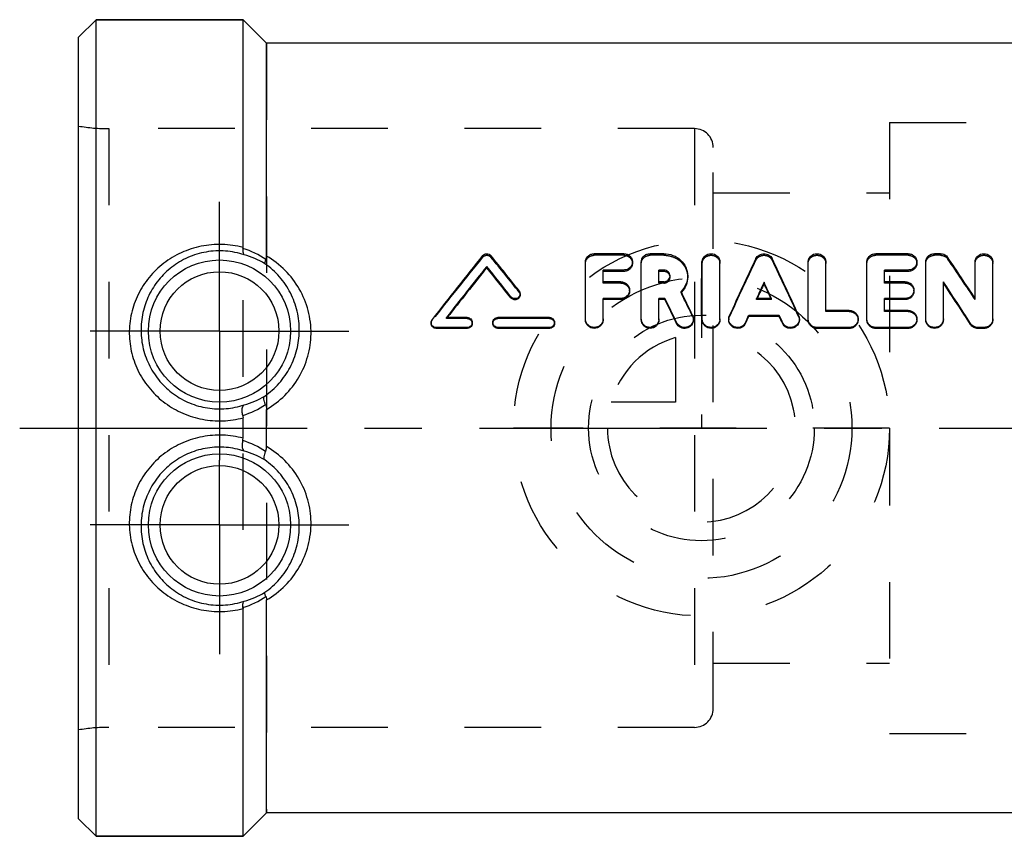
# Model space of a CAD drawing. Header units: millimetres. Extents: x 414 to 586, y 465 to 535.
# Tile 1 of 11: x 414 to 497, y 465 to 535. Entities that reach past the tile are written whole.
import ezdxf

# ---------------------------------------------------------------- set-up
doc = ezdxf.new("R2010")
doc.units = ezdxf.units.MM
doc.header["$LTSCALE"] = 65.185185
doc.linetypes.add('CENTER', pattern=[0.6, 0.375, -0.075, 0.075, -0.075])
doc.linetypes.add('HIDDEN', pattern=[0.2, 0.1, -0.1])
for name, color, linetype in [('ACHSEN_S', 7, 'CONTINUOUS'), ('FASEN', 7, 'CONTINUOUS'), ('KOERPER', 7, 'CONTINUOUS'), ('KONST.EL_MIT_GEO', 7, 'CONTINUOUS'), ('KURVEN', 7, 'CONTINUOUS')]:
    doc.layers.add(name, color=color, linetype=linetype)

msp = doc.modelspace()

# ---------------------------------------------------------------- linework, layer by layer
at = {"layer": 'ACHSEN_S', "color": 2, "linetype": 'CENTER'}
msp.add_line((413.6, 500), (586.4, 500), dxfattribs=at)
at = {"layer": 'FASEN', "color": 7, "linetype": 'Continuous'}
for p, q in [((420.1, 534.75), (418.6, 533.25)), ((420.1, 465.25), (420.1, 534.75)), ((420.1, 534.75), (432.6, 534.75)), ((418.6, 466.75), (418.6, 533.25)), ((420.1, 465.25), (418.6, 466.75)), ((420.1, 465.25), (432.6, 465.25))]:
    msp.add_line(p, q, dxfattribs=at)
at = {"layer": 'KOERPER', "color": 7, "linetype": 'Continuous'}
for p, q in [((432.6, 534.75), (420.1, 534.75)), ((434.6, 532.75), (432.6, 534.75)), ((510.6, 532.75), (434.6, 532.75)), ((434.6, 467.25), (432.6, 465.25)), ((510.6, 467.25), (434.6, 467.25)), ((432.6, 465.25), (420.1, 465.25))]:
    msp.add_line(p, q, dxfattribs=at)
at = {"layer": 'KOERPER', "color": 8, "linetype": 'HIDDEN'}
for p, q in [((432.6, 465.25), (432.6, 534.75)), ((434.6, 532.75), (434.6, 467.25)), ((471, 525.475), (421.188, 525.475)), ((471, 525.475), (471, 474.525)), ((472.6, 476.125), (472.6, 523.875)), ((471, 474.525), (421.188, 474.525))]:
    msp.add_line(p, q, dxfattribs=at)
at = {"layer": 'KOERPER', "color": 2, "linetype": 'CENTER'}
for p, q in [((430.6, 508.25), (430.6, 519.25)), ((430.6, 508.25), (419.6, 508.25)), ((430.6, 508.25), (430.6, 497.25)), ((430.6, 508.25), (441.6, 508.25)), ((430.6, 491.75), (430.6, 497.25)), ((430.6, 491.75), (419.6, 491.75)), ((430.6, 491.75), (430.6, 480.75)), ((430.6, 491.75), (441.6, 491.75))]:
    msp.add_line(p, q, dxfattribs=at)
at = {"layer": 'KOERPER', "color": 8, "linetype": 'HIDDEN'}
for centre, start, end in [((471, 523.875), 0, 90), ((471, 476.125), 270, 360)]:
    msp.add_arc(centre, 1.6, start, end, dxfattribs=at)
at = {"layer": 'KONST.EL_MIT_GEO', "color": 7, "linetype": 'Continuous'}
for p, q in [((432.6, 515.366), (432.6, 534.75)), ((434.6, 514.634), (434.6, 532.75)), ((464.982, 514.835), (462.482, 514.835)), ((468.397, 514.835), (467.232, 514.835)), ((489.177, 514.835), (486.427, 514.835)), ((491.927, 514.835), (491.427, 514.835)), ((453.337, 513.633), (453.337, 513.758)), ((461.732, 509.283), (461.732, 514.142)), ((466.482, 509.283), (466.482, 514.142)), ((471.667, 509.283), (471.667, 514.142)), ((473.167, 509.283), (473.167, 514.142)), ((480.677, 509.283), (480.677, 514.142)), ((482.177, 510.007), (482.177, 514.142)), ((485.677, 509.283), (485.677, 514.142)), ((490.677, 509.283), (490.677, 514.142)), ((494.88, 511.028), (494.88, 514.142)), ((496.38, 509.283), (496.38, 514.142)), ((463.232, 512.448), (463.232, 513.444)), ((464.982, 513.444), (463.232, 513.444)), ((464.982, 513.322), (463.232, 513.322)), ((464.982, 513.322), (464.982, 513.444)), ((467.982, 512.448), (467.982, 513.444)), ((468.397, 513.444), (467.982, 513.444)), ((468.397, 513.322), (467.982, 513.322)), ((468.397, 513.322), (468.397, 513.444)), ((487.177, 512.448), (487.177, 513.444)), ((489.177, 513.444), (487.177, 513.444)), ((489.177, 513.322), (487.177, 513.322)), ((489.177, 513.322), (489.177, 513.444)), ((464.732, 512.448), (463.232, 512.448)), ((468.397, 512.448), (467.982, 512.448)), ((476.922, 512.289), (476.922, 512.401)), ((488.927, 512.448), (487.177, 512.448)), ((492.177, 509.283), (492.177, 512.445)), ((455.387, 511.073), (455.387, 511.174)), ((463.232, 509.283), (463.232, 511.026)), ((464.732, 511.026), (463.232, 511.026)), ((464.732, 510.926), (464.732, 511.026)), ((467.982, 509.283), (467.982, 511.026)), ((468.494, 511.026), (467.982, 511.026)), ((468.494, 510.926), (468.494, 511.026)), ((477.56, 511.026), (476.284, 511.026)), ((476.331, 511.026), (476.355, 511.078)), ((477.514, 511.026), (477.489, 511.078)), ((487.177, 510.007), (487.177, 511.026)), ((488.927, 511.026), (487.177, 511.026)), ((488.927, 510.926), (488.927, 511.026)), ((464.732, 510.926), (463.232, 510.926)), ((468.494, 510.926), (467.982, 510.926)), ((488.927, 510.926), (487.177, 510.926)), ((451.662, 509.404), (449.911, 509.404)), ((458.663, 509.404), (454.287, 509.404)), ((475.624, 509.498), (475.624, 509.585)), ((478.22, 509.585), (475.624, 509.585)), ((478.22, 509.498), (475.624, 509.498)), ((478.22, 509.498), (478.22, 509.585)), ((484.177, 510.007), (482.177, 510.007)), ((489.177, 510.007), (487.177, 510.007)), ((449.038, 508.476), (449.038, 508.554)), ((451.662, 508.554), (449.038, 508.554)), ((451.662, 508.476), (449.038, 508.476)), ((451.662, 508.476), (451.662, 508.554)), ((454.287, 508.476), (454.287, 508.554)), ((458.663, 508.554), (454.287, 508.554)), ((458.663, 508.476), (454.287, 508.476)), ((458.663, 508.476), (458.663, 508.554)), ((469.487, 508.894), (469.487, 508.975)), ((475.354, 508.908), (475.354, 508.99)), ((478.491, 508.908), (478.491, 508.99)), ((481.427, 508.476), (481.427, 508.554)), ((484.177, 508.554), (481.427, 508.554)), ((484.177, 508.476), (481.427, 508.476)), ((484.177, 508.476), (484.177, 508.554)), ((486.427, 508.476), (486.427, 508.554)), ((489.177, 508.554), (486.427, 508.554)), ((489.177, 508.476), (486.427, 508.476)), ((489.177, 508.476), (489.177, 508.554)), ((494.494, 508.816), (494.494, 508.897)), ((495.13, 508.476), (495.13, 508.554)), ((495.63, 508.554), (495.13, 508.554)), ((495.63, 508.476), (495.13, 508.476)), ((495.63, 508.476), (495.63, 508.554)), ((434.6, 498.415), (434.6, 501.585)), ((432.6, 499.134), (432.6, 500.866)), ((434.6, 467.25), (434.6, 485.366)), ((432.6, 465.25), (432.6, 484.634))]:
    msp.add_line(p, q, dxfattribs=at)
at = {"layer": 'KONST.EL_MIT_GEO', "color": 8, "linetype": 'HIDDEN'}
for p, q in [((418.6, 474.3), (418.6, 525.7)), ((421.188, 525.475), (421.188, 474.525)), ((487.6, 526), (487.6, 474)), ((487.6, 526), (526.6, 526)), ((472.6, 520), (487.6, 520)), ((452.981, 514.537), (452.981, 514.67)), ((453.694, 514.537), (453.694, 514.67)), ((462.482, 514.7), (462.482, 514.835)), ((464.982, 514.7), (462.482, 514.7)), ((464.982, 514.7), (464.982, 514.835)), ((467.232, 514.7), (467.232, 514.835)), ((468.397, 514.7), (467.232, 514.7)), ((468.397, 514.7), (468.397, 514.835)), ((476.236, 514.291), (476.236, 514.422)), ((477.609, 514.291), (477.609, 514.422)), ((486.427, 514.7), (486.427, 514.835)), ((489.177, 514.7), (486.427, 514.7)), ((489.177, 514.7), (489.177, 514.835)), ((491.427, 514.7), (491.427, 514.835)), ((491.927, 514.7), (491.427, 514.7)), ((491.927, 514.7), (491.927, 514.835)), ((492.563, 514.378), (492.563, 514.51)), ((465.732, 514.014), (465.732, 514.142)), ((489.927, 514.014), (489.927, 514.142)), ((468.928, 512.83), (468.928, 512.947)), ((470.428, 512.83), (470.428, 512.947)), ((463.232, 512.335), (463.232, 512.448)), ((464.732, 512.335), (463.232, 512.335)), ((464.732, 512.335), (464.732, 512.448)), ((467.982, 512.335), (467.982, 512.448)), ((468.397, 512.335), (467.982, 512.335)), ((468.397, 512.335), (468.397, 512.448)), ((487.177, 512.335), (487.177, 512.448)), ((488.927, 512.335), (487.177, 512.335)), ((488.927, 512.335), (488.927, 512.448)), ((456.088, 511.566), (456.088, 511.672)), ((456.175, 511.32), (456.175, 511.424)), ((465.482, 511.632), (465.482, 511.739)), ((469.86, 511.512), (469.86, 511.617)), ((476.284, 510.926), (476.284, 511.026)), ((476.284, 510.926), (476.331, 511.026)), ((477.56, 510.926), (477.514, 511.026)), ((477.56, 510.926), (477.56, 511.026)), ((489.677, 511.632), (489.677, 511.739)), ((494.88, 510.928), (494.88, 511.028)), ((477.56, 510.926), (476.284, 510.926)), ((449.911, 509.318), (449.911, 509.404)), ((449.911, 509.318), (449.952, 509.372)), ((451.662, 509.318), (449.911, 509.318)), ((449.952, 509.372), (449.977, 509.404)), ((451.662, 509.318), (451.662, 509.404)), ((454.287, 509.318), (454.287, 509.404)), ((458.663, 509.318), (454.287, 509.318)), ((458.663, 509.318), (458.663, 509.404)), ((461.732, 509.199), (461.732, 509.283)), ((463.232, 509.199), (463.232, 509.283)), ((466.482, 509.199), (466.482, 509.283)), ((467.982, 509.199), (467.982, 509.283)), ((470.847, 509.502), (470.847, 509.589)), ((470.917, 509.198), (470.917, 509.283)), ((471.667, 509.199), (471.667, 509.283)), ((473.167, 509.199), (473.167, 509.283)), ((473.917, 509.283), (473.917, 509.198)), ((473.981, 509.488), (473.981, 509.575)), ((479.864, 509.488), (479.864, 509.575)), ((479.927, 509.198), (479.927, 509.283)), ((480.677, 509.199), (480.677, 509.283)), ((482.177, 509.916), (482.177, 510.007)), ((484.177, 509.916), (482.177, 509.916)), ((484.177, 509.916), (484.177, 510.007)), ((484.927, 509.199), (484.927, 509.283)), ((485.677, 509.199), (485.677, 509.283)), ((487.177, 509.916), (487.177, 510.007)), ((489.177, 509.916), (487.177, 509.916)), ((489.177, 509.916), (489.177, 510.007)), ((489.927, 509.199), (489.927, 509.283)), ((490.677, 509.199), (490.677, 509.283)), ((492.177, 509.199), (492.177, 509.283)), ((496.38, 509.199), (496.38, 509.283)), ((448.6, 508.98), (448.6, 508.898)), ((448.687, 509.15), (448.687, 509.234)), ((452.1, 508.898), (452.1, 508.98)), ((453.85, 508.98), (453.85, 508.898)), ((459.1, 508.898), (459.1, 508.98)), ((472.6, 480), (487.6, 480)), ((487.6, 474), (526.6, 474))]:
    msp.add_line(p, q, dxfattribs=at)
at = {"layer": 'KONST.EL_MIT_GEO', "color": 7, "linetype": 'Continuous'}
for centre, radius in [((430.6, 508.25), 6.05), ((430.6, 508.25), 5.051), ((430.6, 491.75), 6.05), ((430.6, 491.75), 5.051)]:
    msp.add_circle(centre, radius, dxfattribs=at)
at = {"layer": 'KONST.EL_MIT_GEO', "color": 8, "linetype": 'HIDDEN'}
for centre, radius, start, end in [((421.188, 540.475), 15, 260.06363, 270), ((677.181, 331.425), 289.475, 140.76006, 142.12373), ((237.963, 338.231), 278.61, 38.47287, 39.25755), ((261.41, 356.667), 279.83, 33.45409, 34.30492), ((761.958, 377.2), 316.908, 154.36807, 155.32733), ((191.887, 377.2), 316.908, 24.67267, 25.63193), ((468.468, 512.83), 0.46, 359.99978, 7.31549), ((468.457, 512.949), 2.008, 314.30522, 315.7236), ((182.946, 369.297), 320.226, 25.96571, 26.36631), ((421.188, 459.525), 15, 90, 99.93637)]:
    msp.add_arc(centre, radius, start, end, dxfattribs=at)
at = {"layer": 'KONST.EL_MIT_GEO', "color": 7, "linetype": 'Continuous'}
for centre, radius, start, end in [((430.286, 507.992), 7.652, 56.15637, 72.42712), ((431.051, 508.44), 6.506, 58.43828, 75.2693), ((679.74, 331.149), 291.718, 141.0159, 142.37667), ((235.536, 337.999), 280.723, 38.21865, 39.00175), ((766.292, 376.515), 321.171, 154.5713, 155.52494), ((187.553, 376.515), 321.171, 24.47506, 25.4287), ((258.455, 356.233), 282.592, 33.21421, 34.06205), ((682.729, 329.681), 294.117, 141.25447, 142.33388), ((679.882, 330.172), 291.514, 140.9986, 142.06024), ((229.939, 334.427), 286.473, 38.0958, 38.75536), ((232.433, 334.68), 284.293, 38.34976, 39.01068), ((768.602, 376.242), 321.895, 154.97643, 155.24632), ((763.458, 377.304), 316.739, 154.77528, 155.01707), ((185.242, 376.242), 321.895, 24.75368, 25.02357), ((190.386, 377.304), 316.739, 24.98293, 25.22472), ((242.497, 346.906), 299.572, 32.73411, 33.54453), ((245.682, 347.408), 296.58, 32.97222, 33.78561), ((172.434, 366.372), 329.509, 25.64375, 26.03987), ((178.681, 368.599), 324.406, 25.76063, 26.15899), ((468.475, 512.931), 1.982, 315.72516, 316.50905), ((176.779, 367.089), 325.249, 25.84817, 26.24653), ((474.622, 509.283), 0.705, 178.16594, 179.99929), ((451.694, 508.898), 0.406, 356.58307, 0.00093), ((454.263, 508.98), 0.413, 176.60087, 180.00132), ((458.694, 508.898), 0.406, 356.58307, 0.00093), ((430.99, 508.293), 6.556, 285.10088, 301.79331), ((430.3, 508.382), 7.653, 287.31337, 303.44683), ((430.305, 491.627), 7.643, 56.54215, 72.69751), ((430.988, 491.702), 6.561, 58.21353, 74.89229), ((431.05, 491.562), 6.509, 284.73333, 301.55909), ((430.28, 492.02), 7.666, 287.58869, 303.83185)]:
    msp.add_arc(centre, radius, start, end, dxfattribs=at)
for points, knots in [([(432.6, 515.366), (432.022, 515.518), (430.827, 515.691), (429.031, 515.537), (427.329, 514.983), (425.817, 514.072), (424.563, 512.857), (423.623, 511.398), (423.04, 509.758), (422.917, 508.599), (422.924, 508.019)], [0, 0, 0, 0, 0.127875, 0.255946, 0.382733, 0.507539, 0.630689, 0.753139, 0.87597, 1, 1, 1, 1]), ([(432.596, 515.287), (432.589, 515.218), (432.582, 515.09), (432.598, 514.903), (432.645, 514.765), (432.706, 514.733)], [0, 0, 0, 0, 0.360466, 0.646435, 1, 1, 1, 1]), ([(432.706, 514.733), (432.189, 514.906), (431.104, 515.126), (429.455, 515.046), (427.89, 514.568), (426.51, 513.744), (425.379, 512.639), (424.54, 511.312), (424.023, 509.826), (423.916, 508.775), (423.923, 508.25)], [0, 0, 0, 0, 0.128391, 0.257514, 0.385053, 0.509864, 0.632418, 0.754063, 0.876239, 1, 1, 1, 1]), ([(434.548, 514.348), (434.511, 514.27), (434.466, 514.165), (434.442, 514.041), (434.447, 513.996), (434.457, 513.984)], [0, 0, 0, 0, 0.676104, 0.878078, 1, 1, 1, 1]), ([(434.548, 514.348), (434.557, 514.368), (434.591, 514.46), (434.6, 514.559), (434.6, 514.634)], [0, 0, 0, 0, 0.231805, 1, 1, 1, 1]), ([(438.383, 508.006), (438.393, 508.675), (438.229, 510.014), (437.463, 511.876), (436.241, 513.474), (435.176, 514.297), (434.6, 514.634)], [0, 0, 0, 0, 0.251657, 0.500354, 0.748715, 1, 1, 1, 1]), ([(452.981, 514.67), (453.063, 514.771), (453.336, 514.898), (453.611, 514.773), (453.694, 514.67)], [0, 0, 0, 0, 0.496659, 1, 1, 1, 1]), ([(461.732, 514.142), (461.732, 514.233), (461.772, 514.418), (461.941, 514.648), (462.19, 514.8), (462.385, 514.835), (462.482, 514.835)], [0, 0, 0, 0, 0.241914, 0.487807, 0.740933, 1, 1, 1, 1]), ([(464.982, 514.835), (465.078, 514.835), (465.272, 514.8), (465.521, 514.65), (465.691, 514.42), (465.732, 514.233), (465.732, 514.142)], [0, 0, 0, 0, 0.257066, 0.510015, 0.756991, 1, 1, 1, 1]), ([(466.482, 514.142), (466.482, 514.233), (466.522, 514.418), (466.691, 514.648), (466.94, 514.8), (467.135, 514.835), (467.232, 514.835)], [0, 0, 0, 0, 0.241914, 0.487807, 0.740933, 1, 1, 1, 1]), ([(468.397, 514.835), (468.659, 514.835), (469.184, 514.741), (469.859, 514.331), (470.32, 513.703), (470.428, 513.196), (470.428, 512.947)], [0, 0, 0, 0, 0.257305, 0.509339, 0.75641, 1, 1, 1, 1]), ([(471.667, 514.142), (471.667, 514.233), (471.708, 514.42), (471.934, 514.727), (472.418, 514.908), (472.901, 514.726), (473.127, 514.419), (473.167, 514.233), (473.167, 514.142)], [0, 0, 0, 0, 0.122516, 0.24727, 0.500231, 0.753184, 0.877899, 1, 1, 1, 1]), ([(476.236, 514.422), (476.294, 514.545), (476.498, 514.761), (476.923, 514.873), (477.348, 514.76), (477.55, 514.544), (477.609, 514.422)], [0, 0, 0, 0, 0.245016, 0.500641, 0.756035, 1, 1, 1, 1]), ([(480.677, 514.142), (480.677, 514.233), (480.718, 514.42), (480.944, 514.727), (481.428, 514.908), (481.911, 514.726), (482.137, 514.419), (482.177, 514.233), (482.177, 514.142)], [0, 0, 0, 0, 0.122516, 0.24727, 0.500231, 0.753184, 0.877899, 1, 1, 1, 1]), ([(485.677, 514.142), (485.677, 514.233), (485.717, 514.418), (485.887, 514.648), (486.136, 514.8), (486.33, 514.835), (486.427, 514.835)], [0, 0, 0, 0, 0.241914, 0.487807, 0.740933, 1, 1, 1, 1]), ([(489.177, 514.835), (489.274, 514.835), (489.467, 514.8), (489.716, 514.65), (489.887, 514.42), (489.927, 514.233), (489.927, 514.142)], [0, 0, 0, 0, 0.257066, 0.510015, 0.756991, 1, 1, 1, 1]), ([(490.677, 514.142), (490.677, 514.233), (490.717, 514.418), (490.887, 514.648), (491.136, 514.8), (491.33, 514.835), (491.427, 514.835)], [0, 0, 0, 0, 0.241914, 0.487807, 0.740933, 1, 1, 1, 1]), ([(491.927, 514.835), (492.052, 514.835), (492.301, 514.778), (492.496, 514.609), (492.563, 514.51)], [0, 0, 0, 0, 0.509475, 1, 1, 1, 1]), ([(494.88, 514.142), (494.88, 514.233), (494.92, 514.42), (495.147, 514.727), (495.63, 514.908), (496.113, 514.726), (496.339, 514.419), (496.38, 514.233), (496.38, 514.142)], [0, 0, 0, 0, 0.122516, 0.24727, 0.500231, 0.753184, 0.877899, 1, 1, 1, 1]), ([(437.385, 508.25), (437.393, 508.813), (437.272, 509.938), (436.691, 511.521), (435.751, 512.914), (434.915, 513.665), (434.457, 513.984)], [0, 0, 0, 0, 0.252748, 0.501668, 0.749503, 1, 1, 1, 1]), ([(465.732, 514.142), (465.732, 514.051), (465.691, 513.864), (465.521, 513.632), (465.272, 513.479), (465.078, 513.444), (464.982, 513.444)], [0, 0, 0, 0, 0.242771, 0.490184, 0.743613, 1, 1, 1, 1]), ([(465.732, 514.014), (465.732, 513.923), (465.691, 513.738), (465.521, 513.508), (465.272, 513.357), (465.078, 513.322), (464.982, 513.322)], [0, 0, 0, 0, 0.241703, 0.488702, 0.742585, 1, 1, 1, 1]), ([(489.927, 514.142), (489.927, 514.051), (489.886, 513.864), (489.716, 513.632), (489.468, 513.479), (489.274, 513.444), (489.177, 513.444)], [0, 0, 0, 0, 0.242771, 0.490184, 0.743613, 1, 1, 1, 1]), ([(489.927, 514.014), (489.927, 513.923), (489.886, 513.738), (489.716, 513.508), (489.467, 513.357), (489.274, 513.322), (489.177, 513.322)], [0, 0, 0, 0, 0.241703, 0.488702, 0.742585, 1, 1, 1, 1]), ([(468.928, 512.947), (468.928, 513.012), (468.899, 513.145), (468.741, 513.365), (468.531, 513.444), (468.397, 513.444)], [0, 0, 0, 0, 0.245607, 0.495007, 1, 1, 1, 1]), ([(468.882, 513.031), (468.84, 513.118), (468.697, 513.27), (468.497, 513.322), (468.397, 513.322)], [0, 0, 0, 0, 0.491809, 1, 1, 1, 1]), ([(468.397, 512.448), (468.531, 512.448), (468.742, 512.528), (468.899, 512.749), (468.928, 512.882), (468.928, 512.947)], [0, 0, 0, 0, 0.504649, 0.754389, 1, 1, 1, 1]), ([(470.428, 512.947), (470.428, 512.704), (470.325, 512.208), (470.037, 511.792), (469.86, 511.617)], [0, 0, 0, 0, 0.494465, 1, 1, 1, 1]), ([(470.428, 512.83), (470.428, 512.601), (470.335, 512.134), (470.075, 511.736), (469.913, 511.567)], [0, 0, 0, 0, 0.494432, 1, 1, 1, 1]), ([(464.732, 512.448), (464.829, 512.448), (465.024, 512.412), (465.273, 512.257), (465.442, 512.021), (465.482, 511.832), (465.482, 511.739)], [0, 0, 0, 0, 0.255653, 0.508003, 0.755533, 1, 1, 1, 1]), ([(488.927, 512.448), (489.024, 512.448), (489.219, 512.412), (489.468, 512.257), (489.637, 512.021), (489.677, 511.832), (489.677, 511.739)], [0, 0, 0, 0, 0.255653, 0.508003, 0.755533, 1, 1, 1, 1]), ([(456.175, 511.424), (456.175, 511.338), (456.114, 511.159), (455.882, 511.002), (455.6, 510.999), (455.441, 511.105), (455.387, 511.174)], [0, 0, 0, 0, 0.244099, 0.494699, 0.749218, 1, 1, 1, 1]), ([(456.175, 511.32), (456.175, 511.235), (456.113, 511.057), (455.881, 510.902), (455.601, 510.899), (455.442, 511.004), (455.387, 511.073)], [0, 0, 0, 0, 0.24295, 0.493668, 0.749066, 1, 1, 1, 1]), ([(456.088, 511.672), (456.102, 511.655), (456.151, 511.581), (456.175, 511.49), (456.175, 511.424)], [0, 0, 0, 0, 0.255062, 1, 1, 1, 1]), ([(465.482, 511.739), (465.482, 511.646), (465.442, 511.456), (465.273, 511.219), (465.024, 511.062), (464.829, 511.026), (464.732, 511.026)], [0, 0, 0, 0, 0.244409, 0.492481, 0.745229, 1, 1, 1, 1]), ([(465.482, 511.632), (465.482, 511.54), (465.442, 511.352), (465.273, 511.117), (465.024, 510.962), (464.829, 510.926), (464.732, 510.926)], [0, 0, 0, 0, 0.243346, 0.490996, 0.744192, 1, 1, 1, 1]), ([(489.677, 511.739), (489.677, 511.646), (489.637, 511.456), (489.468, 511.219), (489.219, 511.062), (489.024, 511.026), (488.927, 511.026)], [0, 0, 0, 0, 0.244409, 0.492481, 0.745229, 1, 1, 1, 1]), ([(489.677, 511.632), (489.677, 511.54), (489.637, 511.352), (489.468, 511.117), (489.219, 510.962), (489.024, 510.926), (488.927, 510.926)], [0, 0, 0, 0, 0.243346, 0.490996, 0.744192, 1, 1, 1, 1]), ([(451.662, 509.404), (451.774, 509.404), (452.003, 509.317), (452.1, 509.088), (452.1, 508.98)], [0, 0, 0, 0, 0.505418, 1, 1, 1, 1]), ([(453.851, 509.004), (453.857, 509.109), (453.959, 509.323), (454.18, 509.404), (454.287, 509.404)], [0, 0, 0, 0, 0.494932, 1, 1, 1, 1]), ([(458.663, 509.404), (458.774, 509.404), (459.003, 509.317), (459.1, 509.088), (459.1, 508.98)], [0, 0, 0, 0, 0.505418, 1, 1, 1, 1]), ([(463.232, 509.283), (463.232, 509.188), (463.192, 508.995), (462.971, 508.674), (462.481, 508.474), (461.991, 508.675), (461.772, 508.996), (461.732, 509.188), (461.732, 509.283)], [0, 0, 0, 0, 0.124304, 0.249943, 0.500227, 0.750478, 0.876107, 1, 1, 1, 1]), ([(467.982, 509.283), (467.982, 509.188), (467.942, 508.995), (467.721, 508.674), (467.231, 508.474), (466.741, 508.675), (466.522, 508.996), (466.482, 509.188), (466.482, 509.283)], [0, 0, 0, 0, 0.124304, 0.249943, 0.500227, 0.750478, 0.876107, 1, 1, 1, 1]), ([(470.917, 509.283), (470.917, 509.121), (470.795, 508.785), (470.339, 508.516), (469.813, 508.575), (469.558, 508.828), (469.487, 508.975)], [0, 0, 0, 0, 0.246566, 0.497853, 0.75088, 1, 1, 1, 1]), ([(473.167, 509.283), (473.167, 509.188), (473.127, 508.995), (472.907, 508.674), (472.417, 508.474), (471.927, 508.675), (471.707, 508.996), (471.667, 509.188), (471.667, 509.283)], [0, 0, 0, 0, 0.124304, 0.249943, 0.500227, 0.750478, 0.876107, 1, 1, 1, 1]), ([(475.354, 508.99), (475.286, 508.84), (475.033, 508.58), (474.503, 508.513), (474.042, 508.781), (473.917, 509.12), (473.917, 509.283)], [0, 0, 0, 0, 0.24935, 0.502301, 0.753534, 1, 1, 1, 1]), ([(479.927, 509.283), (479.927, 509.12), (479.803, 508.781), (479.341, 508.513), (478.811, 508.58), (478.559, 508.84), (478.491, 508.99)], [0, 0, 0, 0, 0.246609, 0.49797, 0.750996, 1, 1, 1, 1]), ([(481.427, 508.554), (481.33, 508.554), (481.133, 508.592), (480.884, 508.754), (480.717, 508.996), (480.677, 509.188), (480.677, 509.283)], [0, 0, 0, 0, 0.25363, 0.505351, 0.754129, 1, 1, 1, 1]), ([(484.177, 510.007), (484.275, 510.007), (484.47, 509.97), (484.72, 509.81), (484.888, 509.569), (484.927, 509.377), (484.927, 509.283)], [0, 0, 0, 0, 0.253747, 0.505286, 0.753583, 1, 1, 1, 1]), ([(484.927, 509.283), (484.927, 509.188), (484.888, 508.995), (484.72, 508.753), (484.47, 508.592), (484.274, 508.554), (484.177, 508.554)], [0, 0, 0, 0, 0.246511, 0.495459, 0.74734, 1, 1, 1, 1]), ([(486.427, 508.554), (486.33, 508.554), (486.133, 508.592), (485.884, 508.754), (485.717, 508.996), (485.677, 509.188), (485.677, 509.283)], [0, 0, 0, 0, 0.25363, 0.505351, 0.754129, 1, 1, 1, 1]), ([(489.177, 510.007), (489.275, 510.007), (489.47, 509.97), (489.72, 509.81), (489.888, 509.569), (489.927, 509.377), (489.927, 509.283)], [0, 0, 0, 0, 0.253747, 0.505286, 0.753583, 1, 1, 1, 1]), ([(489.927, 509.283), (489.927, 509.188), (489.888, 508.995), (489.72, 508.753), (489.47, 508.592), (489.274, 508.554), (489.177, 508.554)], [0, 0, 0, 0, 0.246511, 0.495459, 0.74734, 1, 1, 1, 1]), ([(492.177, 509.283), (492.177, 509.188), (492.137, 508.995), (491.917, 508.674), (491.427, 508.474), (490.937, 508.675), (490.717, 508.996), (490.677, 509.188), (490.677, 509.283)], [0, 0, 0, 0, 0.124304, 0.249943, 0.500227, 0.750478, 0.876107, 1, 1, 1, 1]), ([(496.38, 509.283), (496.38, 509.188), (496.34, 508.995), (496.172, 508.753), (495.923, 508.592), (495.727, 508.554), (495.63, 508.554)], [0, 0, 0, 0, 0.246496, 0.495374, 0.747013, 1, 1, 1, 1]), ([(449.038, 508.554), (448.926, 508.554), (448.696, 508.642), (448.6, 508.871), (448.6, 508.98)], [0, 0, 0, 0, 0.504911, 1, 1, 1, 1]), ([(449.038, 508.476), (448.926, 508.476), (448.697, 508.563), (448.6, 508.79), (448.6, 508.898)], [0, 0, 0, 0, 0.506521, 1, 1, 1, 1]), ([(452.1, 508.98), (452.1, 508.871), (452.004, 508.642), (451.774, 508.554), (451.662, 508.554)], [0, 0, 0, 0, 0.495052, 1, 1, 1, 1]), ([(452.099, 508.874), (452.093, 508.77), (451.99, 508.556), (451.77, 508.476), (451.662, 508.476)], [0, 0, 0, 0, 0.493727, 1, 1, 1, 1]), ([(454.287, 508.554), (454.176, 508.554), (453.946, 508.642), (453.85, 508.871), (453.85, 508.98)], [0, 0, 0, 0, 0.505119, 1, 1, 1, 1]), ([(454.287, 508.476), (454.176, 508.476), (453.947, 508.563), (453.85, 508.79), (453.85, 508.898)], [0, 0, 0, 0, 0.506729, 1, 1, 1, 1]), ([(459.1, 508.98), (459.1, 508.871), (459.004, 508.642), (458.774, 508.554), (458.663, 508.554)], [0, 0, 0, 0, 0.495052, 1, 1, 1, 1]), ([(459.099, 508.874), (459.093, 508.77), (458.99, 508.556), (458.77, 508.476), (458.663, 508.476)], [0, 0, 0, 0, 0.493727, 1, 1, 1, 1]), ([(463.232, 509.199), (463.232, 509.105), (463.192, 508.913), (462.971, 508.595), (462.481, 508.397), (461.992, 508.595), (461.772, 508.914), (461.732, 509.105), (461.732, 509.199)], [0, 0, 0, 0, 0.123759, 0.249169, 0.500228, 0.751252, 0.876651, 1, 1, 1, 1]), ([(467.982, 509.199), (467.982, 509.105), (467.942, 508.913), (467.721, 508.595), (467.231, 508.397), (466.742, 508.595), (466.522, 508.914), (466.482, 509.105), (466.482, 509.199)], [0, 0, 0, 0, 0.123759, 0.249169, 0.500228, 0.751252, 0.876651, 1, 1, 1, 1]), ([(470.917, 509.198), (470.917, 509.038), (470.794, 508.704), (470.339, 508.439), (469.814, 508.497), (469.558, 508.748), (469.487, 508.894)], [0, 0, 0, 0, 0.245507, 0.497127, 0.751071, 1, 1, 1, 1]), ([(473.167, 509.199), (473.167, 509.105), (473.127, 508.913), (472.906, 508.595), (472.417, 508.397), (471.928, 508.595), (471.707, 508.914), (471.667, 509.105), (471.667, 509.199)], [0, 0, 0, 0, 0.123759, 0.249169, 0.500228, 0.751252, 0.876651, 1, 1, 1, 1]), ([(475.354, 508.908), (475.285, 508.759), (475.032, 508.501), (474.503, 508.436), (474.043, 508.7), (473.917, 509.037), (473.917, 509.198)], [0, 0, 0, 0, 0.249123, 0.502992, 0.754581, 1, 1, 1, 1]), ([(479.927, 509.198), (479.927, 509.037), (479.802, 508.7), (479.34, 508.436), (478.812, 508.502), (478.559, 508.759), (478.491, 508.908)], [0, 0, 0, 0, 0.245562, 0.497279, 0.751224, 1, 1, 1, 1]), ([(481.427, 508.476), (481.33, 508.476), (481.134, 508.514), (480.884, 508.674), (480.717, 508.914), (480.677, 509.105), (480.677, 509.199)], [0, 0, 0, 0, 0.254676, 0.506837, 0.755185, 1, 1, 1, 1]), ([(484.927, 509.199), (484.927, 509.105), (484.887, 508.913), (484.719, 508.673), (484.47, 508.513), (484.274, 508.476), (484.177, 508.476)], [0, 0, 0, 0, 0.245454, 0.493973, 0.746297, 1, 1, 1, 1]), ([(486.427, 508.476), (486.33, 508.476), (486.134, 508.514), (485.884, 508.674), (485.717, 508.914), (485.677, 509.105), (485.677, 509.199)], [0, 0, 0, 0, 0.254676, 0.506837, 0.755185, 1, 1, 1, 1]), ([(489.927, 509.199), (489.927, 509.105), (489.887, 508.913), (489.719, 508.673), (489.47, 508.513), (489.274, 508.476), (489.177, 508.476)], [0, 0, 0, 0, 0.245454, 0.493973, 0.746297, 1, 1, 1, 1]), ([(492.177, 509.199), (492.177, 509.105), (492.137, 508.913), (491.916, 508.595), (491.427, 508.397), (490.938, 508.595), (490.717, 508.914), (490.677, 509.105), (490.677, 509.199)], [0, 0, 0, 0, 0.123759, 0.249169, 0.500228, 0.751252, 0.876651, 1, 1, 1, 1]), ([(495.13, 508.554), (495.005, 508.554), (494.752, 508.616), (494.56, 508.793), (494.494, 508.897)], [0, 0, 0, 0, 0.502757, 1, 1, 1, 1]), ([(495.13, 508.476), (495.005, 508.476), (494.753, 508.538), (494.561, 508.713), (494.494, 508.816)], [0, 0, 0, 0, 0.503666, 1, 1, 1, 1]), ([(496.38, 509.199), (496.38, 509.105), (496.34, 508.913), (496.172, 508.673), (495.923, 508.514), (495.727, 508.476), (495.63, 508.476)], [0, 0, 0, 0, 0.245439, 0.493887, 0.745968, 1, 1, 1, 1]), ([(422.924, 508.019), (422.932, 507.453), (423.079, 506.312), (423.691, 504.694), (424.665, 503.25), (425.946, 502.061), (427.464, 501.191), (429.139, 500.679), (430.884, 500.548), (432.04, 500.719), (432.6, 500.866)], [0, 0, 0, 0, 0.122929, 0.247113, 0.372131, 0.497559, 0.623136, 0.748753, 0.874373, 1, 1, 1, 1]), ([(423.923, 508.25), (423.93, 507.739), (424.062, 506.708), (424.609, 505.242), (425.485, 503.928), (426.649, 502.849), (428.036, 502.071), (429.568, 501.64), (431.158, 501.583), (432.199, 501.798), (432.698, 501.964)], [0, 0, 0, 0, 0.122313, 0.246262, 0.3713, 0.496868, 0.622619, 0.74841, 0.874202, 1, 1, 1, 1]), ([(434.444, 502.721), (434.894, 503.033), (435.72, 503.766), (436.653, 505.123), (437.236, 506.646), (437.377, 507.719), (437.385, 508.25)], [0, 0, 0, 0, 0.253009, 0.504882, 0.754327, 1, 1, 1, 1]), ([(434.6, 501.585), (435.164, 501.915), (436.212, 502.719), (437.422, 504.276), (438.19, 506.078), (438.375, 507.367), (438.383, 508.006)], [0, 0, 0, 0, 0.252247, 0.503732, 0.7534, 1, 1, 1, 1]), ([(434.518, 501.996), (434.481, 502.075), (434.422, 502.226), (434.365, 502.464), (434.376, 502.659), (434.444, 502.721)], [0, 0, 0, 0, 0.348071, 0.634269, 1, 1, 1, 1]), ([(432.578, 501.075), (432.554, 501.181), (432.525, 501.38), (432.526, 501.679), (432.597, 501.915), (432.698, 501.964)], [0, 0, 0, 0, 0.347697, 0.637738, 1, 1, 1, 1]), ([(434.518, 501.996), (434.533, 501.965), (434.583, 501.833), (434.6, 501.691), (434.6, 501.585)], [0, 0, 0, 0, 0.243538, 1, 1, 1, 1]), ([(432.6, 499.134), (432.04, 499.281), (430.884, 499.452), (429.139, 499.321), (427.464, 498.809), (425.946, 497.939), (424.665, 496.75), (423.691, 495.306), (423.079, 493.688), (422.932, 492.547), (422.924, 491.981)], [0, 0, 0, 0, 0.125627, 0.251247, 0.376864, 0.502441, 0.627869, 0.752886, 0.877071, 1, 1, 1, 1]), ([(432.698, 498.036), (432.199, 498.202), (431.158, 498.417), (429.568, 498.36), (428.036, 497.929), (426.649, 497.151), (425.485, 496.072), (424.609, 494.758), (424.062, 493.292), (423.93, 492.261), (423.923, 491.75)], [0, 0, 0, 0, 0.125798, 0.25159, 0.377381, 0.503132, 0.6287, 0.753738, 0.877686, 1, 1, 1, 1]), ([(432.578, 498.925), (432.554, 498.819), (432.525, 498.62), (432.526, 498.321), (432.597, 498.085), (432.698, 498.036)], [0, 0, 0, 0, 0.347697, 0.637739, 1, 1, 1, 1]), ([(434.518, 498.004), (434.533, 498.035), (434.583, 498.167), (434.6, 498.309), (434.6, 498.415)], [0, 0, 0, 0, 0.243538, 1, 1, 1, 1]), ([(438.383, 491.994), (438.375, 492.633), (438.19, 493.922), (437.422, 495.724), (436.212, 497.281), (435.164, 498.085), (434.6, 498.415)], [0, 0, 0, 0, 0.2466, 0.496268, 0.747753, 1, 1, 1, 1]), ([(434.518, 498.004), (434.481, 497.925), (434.422, 497.774), (434.365, 497.536), (434.376, 497.341), (434.444, 497.279)], [0, 0, 0, 0, 0.348073, 0.634272, 1, 1, 1, 1]), ([(437.385, 491.75), (437.377, 492.281), (437.236, 493.354), (436.653, 494.877), (435.72, 496.234), (434.894, 496.967), (434.444, 497.279)], [0, 0, 0, 0, 0.245673, 0.495117, 0.746991, 1, 1, 1, 1]), ([(422.924, 491.981), (422.917, 491.401), (423.04, 490.242), (423.623, 488.602), (424.563, 487.143), (425.817, 485.928), (427.329, 485.017), (429.031, 484.463), (430.827, 484.309), (432.022, 484.482), (432.6, 484.634)], [0, 0, 0, 0, 0.12403, 0.246861, 0.369311, 0.49246, 0.617267, 0.744054, 0.872125, 1, 1, 1, 1]), ([(423.923, 491.75), (423.916, 491.225), (424.023, 490.174), (424.54, 488.688), (425.379, 487.361), (426.51, 486.256), (427.89, 485.432), (429.455, 484.954), (431.104, 484.874), (432.189, 485.094), (432.706, 485.267)], [0, 0, 0, 0, 0.123761, 0.245937, 0.367582, 0.490136, 0.614947, 0.742486, 0.871609, 1, 1, 1, 1]), ([(434.457, 486.016), (434.915, 486.335), (435.751, 487.086), (436.691, 488.48), (437.272, 490.062), (437.393, 491.187), (437.385, 491.75)], [0, 0, 0, 0, 0.250498, 0.498334, 0.747255, 1, 1, 1, 1]), ([(434.6, 485.366), (435.176, 485.703), (436.241, 486.526), (437.463, 488.124), (438.229, 489.986), (438.393, 491.325), (438.383, 491.994)], [0, 0, 0, 0, 0.251287, 0.499649, 0.748347, 1, 1, 1, 1]), ([(434.548, 485.652), (434.511, 485.73), (434.466, 485.835), (434.442, 485.959), (434.447, 486.004), (434.457, 486.016)], [0, 0, 0, 0, 0.676108, 0.878105, 1, 1, 1, 1]), ([(432.596, 484.713), (432.589, 484.782), (432.582, 484.91), (432.598, 485.097), (432.645, 485.235), (432.706, 485.267)], [0, 0, 0, 0, 0.360472, 0.646447, 1, 1, 1, 1]), ([(434.548, 485.652), (434.557, 485.632), (434.591, 485.54), (434.6, 485.441), (434.6, 485.366)], [0, 0, 0, 0, 0.231805, 1, 1, 1, 1])]:
    msp.add_open_spline(points, degree=3, knots=knots, dxfattribs=at)
for points in [[(432.596, 515.287), (432.599, 515.313), (432.6, 515.34), (432.6, 515.366)], [(468.924, 512.888), (468.918, 512.937), (468.904, 512.986), (468.882, 513.031)], [(470.847, 509.589), (470.892, 509.495), (470.917, 509.388), (470.917, 509.283)], [(473.917, 509.305), (473.92, 509.398), (473.942, 509.491), (473.981, 509.575)], [(475.354, 508.99), (475.444, 509.188), (475.534, 509.387), (475.624, 509.585)], [(475.354, 508.908), (475.444, 509.105), (475.534, 509.302), (475.624, 509.498)], [(478.491, 508.99), (478.401, 509.188), (478.311, 509.387), (478.22, 509.585)], [(478.491, 508.908), (478.401, 509.105), (478.311, 509.302), (478.22, 509.498)], [(479.864, 509.575), (479.905, 509.484), (479.927, 509.382), (479.927, 509.283)], [(448.6, 508.98), (448.6, 509.069), (448.632, 509.163), (448.687, 509.234)], [(432.578, 501.075), (432.593, 501.007), (432.6, 500.936), (432.6, 500.866)], [(432.578, 498.925), (432.593, 498.993), (432.6, 499.064), (432.6, 499.134)], [(432.596, 484.713), (432.599, 484.687), (432.6, 484.66), (432.6, 484.634)]]:
    msp.add_open_spline(points, degree=3, dxfattribs=at)
at = {"layer": 'KONST.EL_MIT_GEO', "color": 8, "linetype": 'HIDDEN'}
for points, knots in [([(452.981, 514.537), (453.063, 514.638), (453.336, 514.762), (453.611, 514.639), (453.694, 514.537)], [0, 0, 0, 0, 0.496648, 1, 1, 1, 1]), ([(461.732, 514.014), (461.732, 514.104), (461.772, 514.288), (461.942, 514.516), (462.191, 514.666), (462.385, 514.7), (462.482, 514.7)], [0, 0, 0, 0, 0.240843, 0.486322, 0.7399, 1, 1, 1, 1]), ([(464.982, 514.7), (465.078, 514.7), (465.271, 514.666), (465.52, 514.517), (465.691, 514.289), (465.732, 514.104), (465.732, 514.014)], [0, 0, 0, 0, 0.258093, 0.511499, 0.758065, 1, 1, 1, 1]), ([(466.482, 514.014), (466.482, 514.104), (466.522, 514.288), (466.692, 514.516), (466.941, 514.666), (467.135, 514.7), (467.232, 514.7)], [0, 0, 0, 0, 0.240843, 0.486322, 0.7399, 1, 1, 1, 1]), ([(468.397, 514.7), (468.659, 514.7), (469.183, 514.607), (469.858, 514.202), (470.319, 513.58), (470.428, 513.076), (470.428, 512.83)], [0, 0, 0, 0, 0.258337, 0.510828, 0.757484, 1, 1, 1, 1]), ([(471.667, 514.014), (471.667, 514.104), (471.708, 514.289), (471.935, 514.594), (472.418, 514.772), (472.9, 514.593), (473.126, 514.289), (473.167, 514.104), (473.167, 514.014)], [0, 0, 0, 0, 0.121963, 0.246499, 0.500232, 0.753955, 0.878451, 1, 1, 1, 1]), ([(476.236, 514.291), (476.294, 514.413), (476.499, 514.628), (476.923, 514.738), (477.347, 514.627), (477.55, 514.412), (477.609, 514.291)], [0, 0, 0, 0, 0.244479, 0.500643, 0.756572, 1, 1, 1, 1]), ([(480.677, 514.014), (480.677, 514.104), (480.718, 514.289), (480.945, 514.594), (481.428, 514.772), (481.91, 514.593), (482.136, 514.289), (482.177, 514.104), (482.177, 514.014)], [0, 0, 0, 0, 0.121963, 0.246499, 0.500232, 0.753955, 0.878451, 1, 1, 1, 1]), ([(485.677, 514.014), (485.677, 514.104), (485.718, 514.288), (485.887, 514.516), (486.136, 514.666), (486.33, 514.7), (486.427, 514.7)], [0, 0, 0, 0, 0.240843, 0.486322, 0.7399, 1, 1, 1, 1]), ([(489.177, 514.7), (489.274, 514.7), (489.467, 514.666), (489.716, 514.517), (489.886, 514.289), (489.927, 514.104), (489.927, 514.014)], [0, 0, 0, 0, 0.258093, 0.511499, 0.758065, 1, 1, 1, 1]), ([(490.677, 514.014), (490.677, 514.104), (490.718, 514.288), (490.887, 514.516), (491.136, 514.666), (491.33, 514.7), (491.427, 514.7)], [0, 0, 0, 0, 0.240843, 0.486322, 0.7399, 1, 1, 1, 1]), ([(491.927, 514.7), (492.052, 514.7), (492.301, 514.644), (492.496, 514.477), (492.563, 514.378)], [0, 0, 0, 0, 0.510338, 1, 1, 1, 1]), ([(494.88, 514.014), (494.88, 514.104), (494.921, 514.289), (495.148, 514.594), (495.63, 514.772), (496.112, 514.593), (496.339, 514.289), (496.38, 514.104), (496.38, 514.014)], [0, 0, 0, 0, 0.121963, 0.246499, 0.500232, 0.753955, 0.878451, 1, 1, 1, 1]), ([(468.397, 512.335), (468.531, 512.335), (468.741, 512.414), (468.899, 512.633), (468.928, 512.765), (468.928, 512.83)], [0, 0, 0, 0, 0.506192, 0.755487, 1, 1, 1, 1]), ([(464.732, 512.335), (464.829, 512.335), (465.023, 512.299), (465.273, 512.146), (465.442, 511.912), (465.482, 511.724), (465.482, 511.632)], [0, 0, 0, 0, 0.256689, 0.50949, 0.756601, 1, 1, 1, 1]), ([(488.927, 512.335), (489.024, 512.335), (489.219, 512.299), (489.468, 512.146), (489.637, 511.912), (489.677, 511.724), (489.677, 511.632)], [0, 0, 0, 0, 0.256689, 0.50949, 0.756601, 1, 1, 1, 1]), ([(456.088, 511.566), (456.102, 511.549), (456.151, 511.476), (456.175, 511.385), (456.175, 511.32)], [0, 0, 0, 0, 0.255485, 1, 1, 1, 1]), ([(451.662, 509.318), (451.773, 509.318), (452.003, 509.233), (452.1, 509.006), (452.1, 508.898)], [0, 0, 0, 0, 0.507029, 1, 1, 1, 1]), ([(453.85, 508.898), (453.85, 509.006), (453.948, 509.233), (454.177, 509.318), (454.287, 509.318)], [0, 0, 0, 0, 0.493136, 1, 1, 1, 1]), ([(458.663, 509.318), (458.773, 509.318), (459.003, 509.233), (459.1, 509.006), (459.1, 508.898)], [0, 0, 0, 0, 0.507029, 1, 1, 1, 1]), ([(484.177, 509.916), (484.275, 509.916), (484.47, 509.88), (484.719, 509.722), (484.888, 509.483), (484.927, 509.292), (484.927, 509.199)], [0, 0, 0, 0, 0.254791, 0.506775, 0.754646, 1, 1, 1, 1]), ([(489.177, 509.916), (489.275, 509.916), (489.47, 509.88), (489.719, 509.722), (489.888, 509.483), (489.927, 509.292), (489.927, 509.199)], [0, 0, 0, 0, 0.254791, 0.506775, 0.754646, 1, 1, 1, 1])]:
    msp.add_open_spline(points, degree=3, knots=knots, dxfattribs=at)
for points in [[(470.847, 509.502), (470.892, 509.409), (470.917, 509.302), (470.917, 509.198)], [(473.917, 509.198), (473.917, 509.297), (473.939, 509.398), (473.981, 509.488)], [(479.864, 509.488), (479.905, 509.398), (479.927, 509.297), (479.927, 509.198)], [(448.6, 508.898), (448.6, 508.987), (448.633, 509.08), (448.687, 509.15)]]:
    msp.add_open_spline(points, degree=3, dxfattribs=at)
at = {"layer": 'KURVEN', "color": 8, "linetype": 'HIDDEN'}
for p, q in [((471.6, 514.179), (471.6, 500)), ((471.6, 509.512), (471.6, 512.73)), ((469.4, 507.692), (469.4, 502.2)), ((469.4, 502.2), (463.908, 502.2)), ((487.6, 500), (455.6, 500))]:
    msp.add_line(p, q, dxfattribs=at)
for radius in [16, 12.8, 9.6]:
    msp.add_circle((471.6, 500), radius, dxfattribs=at)
for start, end in [(180, 90), (105.96201, 164.03799)]:
    msp.add_arc((471.6, 500), 8, start, end, dxfattribs=at)

doc.saveas('drawing.dxf')
